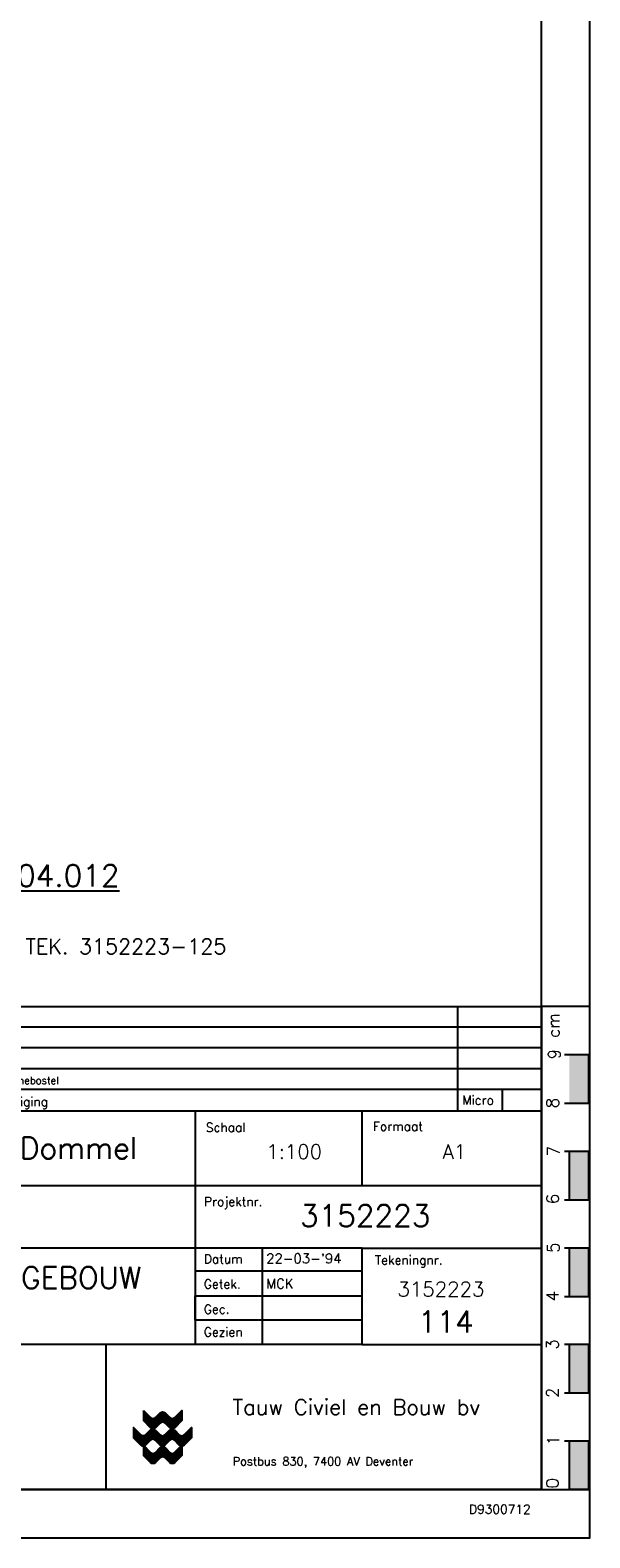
# Model space of a CAD drawing. Extents: x 10 to 84110, y 10 to 59410.
# Tile 12 of 16: x 72524 to 84110, y 10 to 31227. Entities that reach past the tile are written whole.
import ezdxf
from ezdxf.enums import TextEntityAlignment as Align

# ---------------------------------------------------------------- set-up
doc = ezdxf.new("R2010")
doc.units = 0
doc.header["$LTSCALE"] = 60
doc.header["$MEASUREMENT"] = 0
doc.layers.get('0').update_dxf_attribs({"linetype": 'CONTINUOUS'})
for name, color, linetype in [('KADER', 2, 'CONTINUOUS'), ('LAAG25', 4, 'CONTINUOUS'), ('LAAG35', 7, 'CONTINUOUS'), ('STEMPEL', 4, 'CONTINUOUS'), ('TXT35', 7, 'CONTINUOUS'), ('WEGEN-TEGELPADEN', 130, 'CONTINUOUS')]:
    doc.layers.add(name, color=color, linetype=linetype)
doc.styles.add('ROMANS', font='romans')
doc.styles.get("Standard").update_dxf_attribs({"font": 'simplex'})

# ---------------------------------------------------------------- blocks, each defined once
blk = doc.blocks.new('*X10')
at = {"color": 0}
for p, q in [((6499, 15868), (6572, 15941)), ((6499, 15691), (6660, 15852)), ((6499, 15514), (6748, 15764)), ((6499, 15338), (6837, 15676)), ((6499, 15161), (6925, 15587)), ((6499, 14984), (7013, 15499)), ((7236, 13776), (9261, 15802)), ((7324, 13688), (9431, 15795)), ((7413, 13600), (9561, 15748)), ((7501, 13511), (9665, 15675)), ((7591, 13424), (9753, 15587)), ((7698, 13355), (9842, 15499)), ((10064, 13776), (12156, 15868)), ((10153, 13688), (12156, 15691)), ((10241, 13600), (12156, 15514)), ((5052, 13361), (5124, 13432)), ((5052, 13184), (5212, 13344)), ((5052, 13007), (5300, 13255)), ((5788, 11268), (7811, 13291)), ((5876, 11179), (7982, 13286)), ((6499, 14807), (7102, 15410)), ((6499, 14631), (7190, 15322)), ((6529, 14484), (7279, 15234)), ((6617, 14395), (7367, 15145)), ((6705, 14307), (7455, 15057)), ((6794, 14218), (7544, 14968)), ((6882, 14130), (7640, 14888)), ((6971, 14042), (7759, 14830)), ((7059, 13953), (7912, 14806)), ((7147, 13865), (8147, 14864)), ((7833, 13313), (9930, 15410)), ((8013, 13316), (10019, 15322)), ((8616, 11268), (10640, 13291)), ((8705, 11179), (10811, 13286)), ((9145, 14272), (10107, 15234)), ((9356, 14305), (10195, 15145)), ((9502, 14275), (10284, 15057)), ((9617, 14214), (10372, 14968)), ((9711, 14130), (10468, 14888)), ((9799, 14042), (10588, 14830)), ((9887, 13953), (10740, 14806)), ((9976, 13865), (10975, 14864)), ((10329, 13511), (12156, 15338)), ((10419, 13424), (12156, 15161)), ((10526, 13355), (12156, 14984)), ((10661, 13313), (12156, 14807)), ((10841, 13316), (12156, 14631)), ((11445, 11268), (13537, 13361)), ((5052, 12830), (5389, 13167)), ((5052, 12654), (5477, 13078)), ((5052, 12477), (5565, 12990)), ((5052, 12300), (5654, 12902)), ((5052, 12123), (5742, 12813)), ((5081, 11975), (5831, 12725)), ((5169, 11887), (5919, 12637)), ((5257, 11798), (6007, 12548)), ((5346, 11710), (6096, 12460)), ((5434, 11621), (6191, 12379)), ((5523, 11533), (6311, 12321)), ((5611, 11445), (6463, 12296)), ((5699, 11356), (6694, 12351)), ((5965, 11091), (8113, 13239)), ((6053, 11003), (8217, 13166)), ((6142, 10915), (8306, 13078)), ((6250, 10846), (8394, 12990)), ((6505, 10924), (8482, 12902)), ((6593, 10836), (8571, 12813)), ((7694, 11760), (8659, 12725)), ((7907, 11796), (8747, 12637)), ((8053, 11766), (8836, 12548)), ((8169, 11705), (8924, 12460)), ((8263, 11621), (9020, 12379)), ((8351, 11533), (9139, 12321)), ((8439, 11445), (9291, 12296)), ((8528, 11356), (9523, 12351)), ((8793, 11091), (10941, 13239)), ((8881, 11003), (11045, 13166)), ((8971, 10915), (11134, 13078)), ((9078, 10846), (11222, 12990)), ((9212, 10803), (11311, 12902)), ((9392, 10806), (11399, 12813)), ((10523, 11760), (11488, 12725)), ((10735, 11796), (11576, 12637)), ((10882, 11766), (11664, 12548)), ((10998, 11705), (11753, 12460)), ((11091, 11621), (11848, 12379)), ((11179, 11533), (11968, 12321)), ((11268, 11445), (12120, 12296)), ((11356, 11356), (12351, 12351)), ((11533, 11179), (13537, 13184)), ((11621, 11091), (13537, 13007)), ((11710, 11003), (13537, 12830)), ((11799, 10915), (13537, 12654)), ((11906, 10846), (13537, 12477)), ((12156, 10918), (13537, 12300)), ((12220, 10806), (13537, 12123)), ((6384, 10803), (6499, 10918)), ((6499, 10741), (6563, 10806)), ((6499, 10565), (6681, 10747)), ((6499, 10388), (6770, 10659)), ((6499, 10211), (6858, 10570)), ((6499, 10034), (6947, 10482)), ((6499, 9858), (7035, 10394)), ((6499, 9681), (7123, 10305)), ((6499, 9504), (7212, 10217)), ((6550, 9379), (7300, 10129)), ((6639, 9290), (7389, 10040)), ((6727, 9202), (7477, 9952)), ((6815, 9113), (7565, 9863)), ((6904, 9025), (7666, 9788)), ((6992, 8937), (7793, 9737)), ((7080, 8848), (7957, 9725)), ((7169, 8760), (9043, 10634)), ((7257, 8671), (9308, 10722)), ((7346, 8583), (9466, 10703)), ((7434, 8495), (9588, 10649)), ((7522, 8406), (9687, 10570)), ((7615, 8322), (9775, 10482)), ((7728, 8258), (9863, 10394)), ((7871, 8224), (9952, 10305)), ((8072, 8249), (10040, 10217)), ((9208, 9208), (10129, 10129)), ((9395, 9218), (10217, 10040)), ((9532, 9179), (10305, 9952)), ((9642, 9111), (10394, 9863)), ((9732, 9025), (10495, 9788)), ((9820, 8937), (10621, 9737)), ((9909, 8848), (10785, 9725)), ((9997, 8760), (12041, 10803)), ((10086, 8671), (12156, 10741)), ((10174, 8583), (12156, 10565)), ((10262, 8495), (12156, 10388)), ((10351, 8406), (12156, 10211)), ((10443, 8322), (12156, 10034)), ((10556, 8258), (12156, 9858)), ((10699, 8224), (12156, 9681)), ((10900, 8249), (12156, 9504))]:
    blk.add_line(p, q, dxfattribs=at)
blk = doc.blocks.new('STEMPEL')
at = {"layer": 'WEGEN-TEGELPADEN', "color": 7}
for p, q in [((68825, 45985), (68925, 45885)), ((69025, 45885), (69125, 45985))]:
    blk.add_line(p, q, dxfattribs=at)
at = {"layer": 'WEGEN-TEGELPADEN'}
for points in [[(73111, 47751), (58795, 47751)], [(67806, 47751), (67806, 44751)]]:
    blk.add_lwpolyline(points, dxfattribs=at)
at = {"layer": 'WEGEN-TEGELPADEN', "color": 1}
blk.add_lwpolyline([(73111, 47751), (76823, 47751)], dxfattribs=at)
at = {"layer": 'WEGEN-TEGELPADEN', "color": 7}
for points in [[(68580, 46390), (68730, 46240, 0.414214), (68830, 46240), (68930, 46340, -0.414214), (69030, 46340), (69130, 46240, 0.414214), (69230, 46240), (69380, 46390), (69380, 46178), (69230, 46028, -0.414214), (69130, 46028), (69030, 46128, 0.414214), (68930, 46128), (68830, 46028, -0.414214), (68730, 46028), (68580, 46178)], [(68725, 45985), (68625, 45885, -0.414214), (68525, 45885), (68375, 46035), (68375, 45823), (68525, 45673, 0.414214), (68625, 45673), (68725, 45773)], [(69225, 45985), (69325, 45885, 0.414214), (69425, 45885), (69576, 46035), (69576, 45823), (69425, 45673, -0.414214), (69325, 45673), (69225, 45773, 0.414214), (69125, 45773), (69025, 45673, -0.414214), (68925, 45673), (68825, 45773)], [(68580, 45671), (68730, 45521, 0.414214), (68830, 45521), (68930, 45621, -0.414214), (69030, 45621), (69130, 45521, 0.414214), (69230, 45521), (69380, 45671), (69380, 45459), (69230, 45309, -0.414214), (69130, 45309), (69030, 45409, 0.414214), (68930, 45409), (68830, 45309, -0.414214), (68730, 45309), (68580, 45459)]]:
    blk.add_lwpolyline(points, format="xyb", dxfattribs=at)
for points in [[(68580, 46390), (68580, 46178)], [(68580, 45671), (68580, 45459)]]:
    blk.add_lwpolyline(points, dxfattribs=at)
for centre, start, end in [((68775, 45935), 45, 135), ((69175, 45935), 45, 135), ((68775, 45723), 45, 135), ((68975, 45935), 225, 315)]:
    blk.add_arc(centre, 70.7, start, end, dxfattribs=at)
at = {"layer": 'WEGEN-TEGELPADEN', "color": 7, "xscale": 0.1414582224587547, "yscale": 0.1414582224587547, "zscale": 0.1414582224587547}
blk.add_blockref('*X10', (67661, 44125), dxfattribs=at)
at = {"layer": 'WEGEN-TEGELPADEN', "color": 1}
blk.add_text('Tauw Civiel en Bouw bv', height=321.43, dxfattribs=at).set_placement((70429, 46297))
at = {"layer": 'WEGEN-TEGELPADEN'}
blk.add_text('Postbus 830, 7400 AV Deventer', height=171.43, dxfattribs=at).set_placement((70429, 45251))

msp = doc.modelspace()

# ---------------------------------------------------------------- linework, layer by layer
at = {"layer": 'KADER', "color": 3}
msp.add_lwpolyline([(10, 10), (84110, 10), (84110, 10), (84110, 59410), (10, 59410)], close=True, dxfattribs=at)
at = {"layer": 'KADER'}
msp.add_lwpolyline([(1010, 1010), (83110, 1010), (83110, 1010), (83110, 58410), (1010, 58410)], close=True, dxfattribs=at)
at = {"layer": 'STEMPEL', "color": 1}
msp.add_line((65076, 11012), (83110, 11012), dxfattribs=at)
at = {"layer": 'STEMPEL'}
for p, q in [((83686, 7010), (83686, 8010)), ((79399, 6010), (65083, 6010))]:
    msp.add_line(p, q, dxfattribs=at)
for points in [[(81372, 11010), (81372, 8853)], [(84100, 11012), (84100, 1010)], [(83086, 10581), (65086, 10581)], [(83086, 10153), (65086, 10153)], [(83086, 9724), (65086, 9724)], [(83086, 9296), (65086, 9296)], [(75943, 8867), (75943, 4010)], [(79399, 7296), (79399, 8867)], [(83086, 7296), (65086, 7296)], [(77327, 6010), (77327, 4010)], [(83686, 5010), (83686, 6010)], [(79399, 5531), (75943, 5531)], [(77327, 4517), (75943, 4517), (75943, 5024), (79399, 5024)], [(79399, 4517), (77327, 4517)], [(79399, 4010), (65083, 4010)], [(83686, 3010), (83686, 4010)], [(84086, 1010), (83686, 1010), (83686, 2010)]]:
    msp.add_lwpolyline(points, dxfattribs=at)
at = {"layer": 'STEMPEL', "linetype": 'Continuous'}
for points in [[(84100, 11012), (83110, 11012)], [(82294, 9296), (82294, 8853)], [(83110, 1010), (84100, 1010)]]:
    msp.add_lwpolyline(points, dxfattribs=at)
at = {"layer": 'STEMPEL', "color": 1}
for points in [[(83110, 11012), (83110, 1010)], [(83586, 9010), (84086, 9010), (84086, 10010), (83586, 10010)], [(65076, 8853), (83110, 8853)], [(83586, 7010), (84086, 7010), (84086, 8010), (83586, 8010)], [(79399, 4010), (79399, 6010), (83110, 6010)], [(83586, 5010), (84086, 5010), (84086, 6010), (83586, 6010)], [(79399, 4010), (83110, 4010)], [(83586, 3010), (84086, 3010), (84086, 4010), (83586, 4010)], [(84086, 1010), (84086, 2010), (83586, 2010)], [(83110, 1010), (65076, 1010)]]:
    msp.add_lwpolyline(points, dxfattribs=at)
for points in [[(83686, 10010), (84086, 10010), (83686, 9010), (84086, 9010)], [(83686, 8010), (84086, 8010), (83686, 7010), (84086, 7010)], [(83686, 6010), (84086, 6010), (83686, 5010), (84086, 5010)], [(83686, 4010), (84086, 4010), (83686, 3010), (84086, 3010)], [(83686, 2010), (84086, 2010), (83686, 1010), (84086, 1010)]]:
    msp.add_solid(points, dxfattribs=at)

# ---------------------------------------------------------------- block references
at = {"layer": 'LAAG35'}
msp.add_blockref('STEMPEL', (6287, -43741), dxfattribs=at)

# ---------------------------------------------------------------- texts
at = {"layer": 'KADER', "color": 3, "style": 'ROMANS'}
msp.add_text('D9300712', height=185, dxfattribs=at).set_placement((81610, 510))
at = {"layer": 'LAAG25', "style": 'ROMANS'}
msp.add_text('trapgat/deuren/nebostel', height=150, dxfattribs=at).set_placement((70588, 9406))
at = {"layer": 'STEMPEL', "color": 1, "style": 'ROMANS'}
for s, p in [('%%uBESTANDSNAAM: 70405.04.012', (65021, 13497)), ('Waterschap De Dommel                ', (67510, 7855)), ('3152223 ', (78110, 6455)), ('SLIBONTWATERINGSGEBOUW   ', (66648, 5170))]:
    msp.add_text(s, height=450, dxfattribs=at).set_placement(p)
at = {"layer": 'STEMPEL'}
msp.add_text('cm', height=250, rotation=90, dxfattribs=at).set_placement((83483, 10878), align=Align.RIGHT)
for s, p in [('9', (83499, 10025)), ('8', (83465, 9012)), ('7', (83483, 8018)), ('6', (83465, 7025)), ('5', (83478, 6018)), ('4', (83460, 5016)), ('3', (83460, 4014)), ('2', (83460, 3012)), ('1', (83478, 2031)), ('0', (83460, 1140))]:
    msp.add_text(s, height=250, rotation=90, dxfattribs=at).set_placement(p, align=Align.CENTER)
for s, height, p in [('Aard der wijziging', 185.71, (70658, 8950)), ('Micro', 185.7, (81471, 8980)), ('Schaal', 185.7, (76161, 8415)), ('Formaat', 185.7, (79620, 8438)), ('Projektnr.', 185.7, (76123, 6880)), ('Datum', 185.7, (76119, 5693)), ('Tekeningnr.', 185.71, (79661, 5669)), ('Getek.', 185.7, (76119, 5172)), ('Gec.', 185.7, (76119, 4651)), ('Gezien', 185.7, (76119, 4180))]:
    msp.add_text(s, height=height, dxfattribs=at).set_placement(p)
at = {"layer": 'STEMPEL', "color": 7, "style": 'ROMANS'}
for s, p in [('1:100', (77410, 7855)), ('A1', (81060, 7855))]:
    msp.add_text(s, height=300, dxfattribs=at).set_placement(p)
at = {"layer": 'STEMPEL', "color": 4, "style": 'ROMANS'}
for s, p in [("22-03-'94", (77410, 5695)), ('MCK', (77410, 5175))]:
    msp.add_text(s, height=200, dxfattribs=at).set_placement(p)
at = {"layer": 'STEMPEL', "color": 7, "style": 'ROMANS'}
msp.add_text('3152223 ', height=300, dxfattribs=at).set_placement((81130, 5010), align=Align.CENTER)
at = {"layer": 'STEMPEL', "color": 1, "style": 'ROMANS'}
msp.add_text('114', height=450, dxfattribs=at).set_placement((81130, 4260), align=Align.CENTER)
at = {"layer": 'TXT35'}
msp.add_text('VOOR DETAILS 1e VERDIEPING ZIE TEK. 3152223-125', height=315, dxfattribs=at).set_placement((65070, 12098))

doc.saveas('drawing.dxf')
